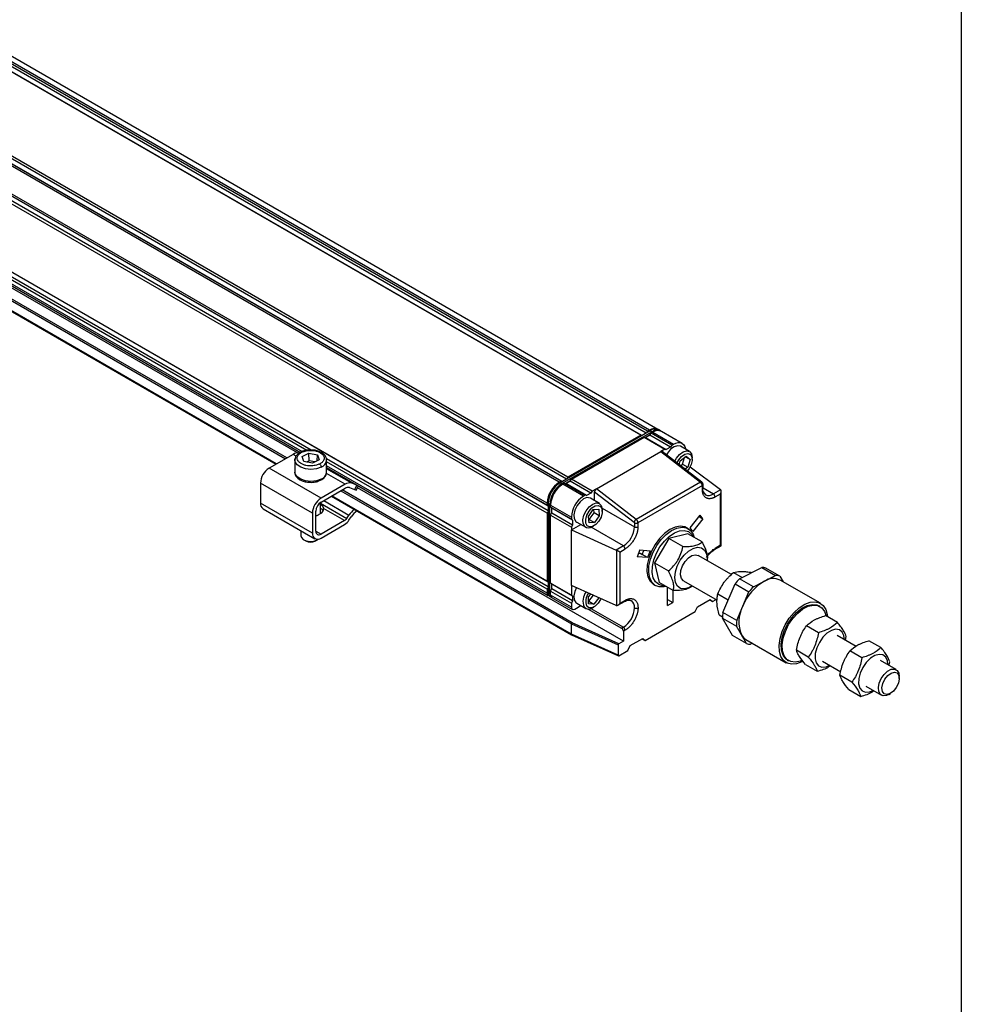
# Model space of a CAD drawing. Header units: millimetres. Extents: x 16 to 683, y 16 to 524.
# Tile 7 of 8: x 576 to 683, y 300 to 412. Entities that reach past the tile are written whole.
import ezdxf

# ---------------------------------------------------------------- set-up
doc = ezdxf.new("R2010")
doc.units = ezdxf.units.MM
doc.header["$LTSCALE"] = 2.5
doc.layers.add('TEXT', color=140, linetype='Continuous', lineweight=25)

msp = doc.modelspace()

# ---------------------------------------------------------------- linework, layer by layer
for p, q in [((647.044, 365.493), (411.342, 501.561)), ((647.24, 365.606), (411.538, 501.674)), ((648.212, 365.703), (412.51, 501.771)), ((646.258, 365.039), (410.556, 501.107)), ((646.397, 365.004), (410.713, 501.062)), ((646.869, 365.277), (411.184, 501.334)), ((637.833, 360.061), (402.149, 496.118)), ((638.009, 360.277), (402.306, 496.345)), ((637.026, 359.71), (401.324, 495.778)), ((637.223, 359.823), (401.521, 495.891)), ((637.362, 359.789), (401.678, 495.846)), ((635.652, 357.329), (399.949, 493.397)), ((635.652, 357.102), (399.949, 493.17)), ((635.751, 356.999), (400.067, 493.056)), ((635.652, 356.195), (399.949, 492.263)), ((635.751, 356.454), (400.067, 492.512)), ((635.652, 348.483), (399.949, 484.551)), ((635.751, 348.38), (400.067, 484.437)), ((608.867, 363.355), (427.932, 467.807)), ((608.384, 363.317), (427.965, 467.47)), ((607.916, 363.133), (427.965, 467.017)), ((427.965, 466.829), (607.658, 363.094)), ((428.515, 463.577), (604.899, 361.753)), ((604.931, 361.772), (428.547, 463.596)), ((429.569, 464.186), (605.953, 362.361)), ((606.11, 362.452), (429.726, 464.276)), ((607.315, 363.026), (431.473, 464.538)), ((647.34, 365.549), (637.126, 359.652)), ((637.32, 359.541), (647.533, 365.437)), ((647.044, 365.493), (646.911, 365.301)), ((647.24, 365.606), (647.044, 365.493)), ((647.304, 365.074), (647.437, 365.266)), ((647.34, 365.549), (647.533, 365.437)), ((647.437, 365.266), (647.633, 365.38)), ((649.794, 363.905), (647.437, 365.266)), ((647.533, 365.437), (647.583, 365.351)), ((647.633, 365.38), (649.99, 364.019)), ((648.505, 365.533), (648.312, 365.645)), ((650.962, 364.115), (648.605, 365.476)), ((646.258, 365.039), (638.009, 360.277)), ((638.401, 360.05), (646.651, 364.813)), ((646.391, 365.001), (646.258, 365.039)), ((646.651, 364.813), (649.008, 363.452)), ((646.651, 364.813), (646.784, 364.774)), ((647.304, 365.074), (646.784, 364.774)), ((646.784, 364.774), (646.808, 364.767)), ((646.808, 364.767), (647.28, 365.039)), ((646.808, 364.767), (649.165, 363.407)), ((647.28, 365.039), (647.304, 365.074)), ((649.637, 363.679), (647.28, 365.039)), ((641.23, 358.962), (648.537, 363.18)), ((649.008, 363.452), (648.537, 363.18)), ((648.537, 363.18), (653.054, 359.703)), ((653.191, 359.718), (648.685, 363.186)), ((649.008, 363.452), (649.165, 363.407)), ((649.637, 363.679), (649.165, 363.407)), ((649.794, 363.905), (649.637, 363.679)), ((649.794, 363.905), (649.99, 364.019)), ((651.789, 363.189), (650.768, 363.778)), ((606.828, 362.867), (604.115, 361.3)), ((607.181, 362.663), (606.828, 362.867)), ((607.023, 362.207), (607.044, 362.368)), ((607.053, 362.351), (607.023, 362.216)), ((607.023, 362.207), (607.023, 360.847)), ((607.876, 362.623), (608.636, 363.005)), ((608.069, 362.053), (607.876, 362.623)), ((609.021, 361.864), (608.069, 362.053)), ((608.64, 362.131), (608.366, 361.994)), ((608.636, 363.005), (609.588, 362.816)), ((608.64, 362.131), (608.636, 363.005)), ((609.295, 362.001), (608.64, 362.131)), ((609.781, 362.245), (609.021, 361.864)), ((609.576, 362.142), (609.588, 362.816)), ((609.588, 362.816), (609.781, 362.245)), ((635.751, 347.835), (610.605, 362.352)), ((610.634, 360.847), (610.634, 362.207)), ((635.652, 347.575), (610.634, 362.018)), ((649.298, 363.018), (649.173, 362.81)), ((650.629, 361.69), (650.752, 362.132)), ((650.752, 362.132), (651.424, 362.643)), ((651.02, 361.746), (651.228, 362.494)), ((651.338, 362.577), (651.852, 362.28)), ((651.424, 362.643), (651.852, 362.28)), ((651.852, 362.28), (651.609, 361.406)), ((652.111, 362.295), (652.111, 362.477)), ((610.007, 357.898), (604.115, 361.3)), ((635.652, 347.122), (610.634, 361.564)), ((610.634, 361.376), (635.767, 346.867)), ((613.478, 359.584), (610.634, 361.226)), ((650.787, 361.569), (651.02, 361.746)), ((651.02, 361.746), (651.609, 361.406)), ((651.609, 361.406), (651.302, 361.172)), ((655.318, 358.839), (651.859, 361.407)), ((612.721, 359.465), (610.612, 360.683)), ((637.223, 359.823), (637.026, 359.71)), ((637.356, 359.785), (637.223, 359.823)), ((638.268, 359.858), (637.749, 359.558)), ((637.773, 359.551), (638.244, 359.823)), ((638.009, 360.277), (637.876, 360.085)), ((638.244, 359.823), (638.268, 359.858)), ((640.601, 358.463), (638.244, 359.823)), ((638.268, 359.858), (638.401, 360.05)), ((640.758, 358.69), (638.401, 360.05)), ((653.054, 359.703), (645.747, 355.485)), ((609.025, 356.197), (603.132, 359.599)), ((603.132, 359.599), (603.132, 357.331)), ((612.721, 359.465), (610.007, 357.898)), ((610.007, 357.445), (612.721, 359.011)), ((612.238, 358.733), (638.401, 343.629)), ((638.475, 343.768), (612.395, 358.824)), ((613.226, 359.091), (613.8, 358.866)), ((614.053, 359.359), (613.478, 359.584)), ((614.053, 359.359), (613.8, 358.866)), ((614.003, 358.813), (614.248, 359.29)), ((644.294, 341.679), (614.143, 359.085)), ((637.126, 359.652), (637.026, 359.595)), ((637.32, 359.541), (637.126, 359.652)), ((637.32, 359.541), (637.37, 359.454)), ((637.419, 359.483), (637.616, 359.597)), ((639.776, 358.123), (637.419, 359.483)), ((637.616, 359.597), (639.973, 358.236)), ((637.616, 359.597), (637.749, 359.558)), ((637.749, 359.558), (637.773, 359.551)), ((640.13, 358.191), (637.773, 359.551)), ((640.758, 358.69), (640.601, 358.463)), ((641.23, 358.962), (640.758, 358.69)), ((641.033, 358.618), (645.518, 355.166)), ((641.033, 357.605), (641.033, 358.618)), ((645.747, 355.485), (641.23, 358.962)), ((653.251, 359.321), (645.944, 355.102)), ((653.251, 358.871), (653.251, 359.321)), ((653.332, 358.984), (653.332, 359.434)), ((653.332, 359.05), (654.508, 358.372)), ((655.318, 358.839), (654.508, 358.372)), ((655.398, 352.504), (655.398, 358.659)), ((610.312, 357.621), (613.171, 355.97)), ((611.184, 358.124), (638.423, 342.4)), ((638.401, 342.45), (611.217, 358.143)), ((639.973, 358.236), (639.776, 358.123)), ((640.13, 358.191), (639.973, 358.236)), ((640.601, 358.463), (640.13, 358.191)), ((641.575, 357.292), (640.554, 357.882)), ((654.704, 358.031), (655.316, 358.385)), ((655.316, 352.551), (655.316, 358.385)), ((609.025, 353.929), (603.132, 357.331)), ((603.42, 356.695), (609.313, 353.293)), ((609.418, 354.156), (609.418, 356.424)), ((609.94, 356.158), (609.94, 357.401)), ((609.94, 357.321), (612.923, 355.599)), ((612.678, 355.357), (610.288, 356.737)), ((635.652, 357.329), (635.652, 357.102)), ((635.652, 357.102), (635.751, 357.006)), ((635.751, 356.406), (635.652, 356.195)), ((635.751, 357.271), (635.751, 357.386)), ((635.751, 357.271), (635.945, 357.159)), ((635.751, 357.271), (635.751, 347.064)), ((635.945, 346.953), (635.945, 357.159)), ((635.945, 357.159), (636.045, 357.159)), ((636.044, 357.102), (638.401, 355.741)), ((636.044, 356.875), (636.044, 357.102)), ((638.401, 355.514), (636.044, 356.875)), ((636.144, 356.779), (636.044, 356.875)), ((636.162, 356.762), (636.144, 356.779)), ((636.144, 356.779), (636.144, 356.179)), ((638.519, 355.401), (636.162, 356.762)), ((636.162, 356.217), (636.162, 356.762)), ((640.323, 355.821), (640.872, 356.602)), ((640.872, 356.602), (641.495, 356.645)), ((640.979, 356.246), (640.943, 356.607)), ((641.495, 356.645), (641.568, 355.906)), ((641.884, 356.769), (645.551, 354.653)), ((641.898, 356.399), (641.898, 356.58)), ((609.025, 356.197), (609.025, 353.929)), ((609.496, 355.902), (609.418, 355.86)), ((609.563, 355.941), (609.496, 355.902)), ((609.928, 356.152), (609.862, 356.113)), ((612.678, 355.357), (610.007, 353.816)), ((612.923, 355.599), (613.171, 355.97)), ((613.169, 355.386), (613.416, 355.758)), ((635.652, 356.195), (635.652, 348.483)), ((636.044, 355.968), (636.144, 356.179)), ((636.044, 355.968), (638.401, 354.607)), ((636.044, 348.256), (636.044, 355.968)), ((636.144, 356.179), (636.162, 356.217)), ((636.162, 356.217), (638.519, 354.857)), ((638.401, 355.741), (638.401, 355.514)), ((638.401, 355.514), (638.519, 355.401)), ((638.519, 355.401), (638.519, 354.857)), ((640.397, 355.083), (640.323, 355.821)), ((640.359, 355.46), (640.43, 355.465)), ((640.43, 355.465), (640.979, 356.246)), ((640.43, 355.465), (641.019, 355.125)), ((641.568, 355.906), (640.979, 356.246)), ((641.568, 355.906), (641.019, 355.125)), ((651.865, 354.532), (653.022, 355.971)), ((653.317, 355.552), (652.16, 354.113)), ((652.885, 355.801), (653.317, 355.552)), ((653.317, 355.552), (653.022, 355.971)), ((607.717, 354.214), (607.717, 353.634)), ((609.418, 354.156), (610.007, 353.816)), ((610.007, 353.362), (612.678, 354.904)), ((638.401, 354.29), (639.478, 354.911)), ((638.519, 354.857), (638.401, 354.607)), ((638.401, 354.607), (638.401, 354.29)), ((638.401, 348.002), (638.401, 354.29)), ((638.401, 354.29), (643.484, 352.008)), ((638.999, 355.188), (640.02, 354.598)), ((641.019, 355.125), (640.397, 355.083)), ((644.294, 352.475), (640.627, 354.592)), ((640.798, 354.675), (640.955, 354.766)), ((645.551, 355.102), (645.551, 354.653)), ((645.944, 355.102), (645.944, 354.653)), ((651.655, 354.428), (651.458, 354.542)), ((652.16, 354.113), (651.865, 354.532)), ((608.043, 353.18), (608.278, 353.044)), ((609.339, 353.023), (609.379, 353.044)), ((609.379, 353.044), (609.614, 353.18)), ((609.558, 353.15), (609.711, 353.244)), ((649.443, 353.317), (647.81, 350.557)), ((651.623, 353.852), (649.443, 353.317)), ((651.037, 352.397), (649.443, 353.317)), ((653.217, 352.932), (651.623, 353.852)), ((644.294, 352.475), (643.484, 352.008)), ((643.511, 351.993), (643.511, 345.709)), ((643.878, 351.782), (644.49, 352.135)), ((646.172, 352.017), (645.878, 351.258)), ((646.172, 352.017), (647.329, 351.914)), ((646.445, 351.494), (646.632, 351.976)), ((647.329, 351.914), (647.035, 351.154)), ((654.647, 352.07), (655.398, 352.504)), ((655.316, 352.551), (654.704, 352.197)), ((643.878, 351.782), (643.878, 345.947)), ((647.035, 351.154), (645.878, 351.258)), ((646.202, 351.612), (646.022, 351.628)), ((646.399, 351.499), (646.202, 351.612)), ((646.399, 351.499), (646.445, 351.494)), ((647.035, 351.154), (646.445, 351.494)), ((656.56, 349.223), (652.788, 351.401)), ((653.789, 350.823), (653.795, 350.861)), ((647.81, 350.557), (649.404, 349.637)), ((647.81, 350.557), (648.357, 348.331)), ((657.476, 348.758), (659.992, 350.04)), ((659.992, 350.04), (661.564, 349.133)), ((662.037, 349.046), (660.466, 349.954)), ((651.121, 348.514), (654.942, 346.308)), ((656.799, 349.47), (657.772, 348.908)), ((659.048, 347.85), (657.476, 348.758)), ((658.735, 349.496), (658.824, 349.445)), ((660.306, 348.492), (661.564, 349.133)), ((662.037, 349.046), (662.403, 348.416)), ((666.646, 345.966), (662.089, 348.597)), ((635.652, 348.483), (635.751, 348.387)), ((635.751, 347.787), (635.652, 347.575)), ((635.652, 347.575), (635.652, 347.122)), ((638.401, 346.895), (636.044, 348.256)), ((636.144, 348.16), (636.044, 348.256)), ((636.044, 347.349), (636.144, 347.56)), ((636.144, 348.16), (636.144, 347.56)), ((636.162, 348.143), (636.144, 348.16)), ((636.144, 347.56), (636.162, 347.598)), ((638.519, 346.782), (636.162, 348.143)), ((636.162, 347.598), (636.162, 348.143)), ((638.519, 346.238), (636.162, 347.598)), ((643.484, 345.72), (638.401, 348.002)), ((638.401, 348.002), (638.401, 346.895)), ((647.736, 348.094), (647.933, 347.981)), ((649.951, 347.411), (648.357, 348.331)), ((649.303, 345.704), (649.303, 347.785)), ((649.892, 347.445), (649.892, 346.045)), ((652.062, 347.887), (652.123, 347.936)), ((655.584, 344.94), (656.969, 348.171)), ((656.969, 348.171), (658.541, 347.264)), ((659.048, 347.85), (660.306, 348.492)), ((635.945, 346.953), (635.751, 347.064)), ((635.866, 346.81), (636.06, 346.698)), ((635.945, 346.953), (636.044, 346.953)), ((636.044, 347.349), (638.401, 345.988)), ((636.044, 346.895), (636.044, 347.349)), ((638.401, 345.534), (636.044, 346.895)), ((636.159, 346.641), (638.516, 345.28)), ((638.401, 346.895), (638.519, 346.782)), ((638.519, 346.782), (638.519, 346.238)), ((640.358, 346.709), (640.602, 347.013)), ((640.358, 345.923), (640.358, 346.709)), ((640.359, 346.211), (640.896, 346.881)), ((641.53, 346.597), (640.948, 345.871)), ((644.49, 346.301), (643.878, 345.947)), ((649.303, 346.385), (649.892, 346.045)), ((652.711, 345.585), (654.144, 346.413)), ((654.056, 346.362), (654.41, 346.158)), ((654.144, 346.413), (654.41, 346.158)), ((654.41, 346.158), (654.806, 346.387)), ((655.012, 347.048), (656.195, 346.366)), ((657.848, 345.649), (658.541, 347.264)), ((638.519, 346.238), (638.401, 345.988)), ((638.401, 345.988), (638.401, 345.534)), ((638.794, 345.308), (639.478, 345.702)), ((638.999, 345.979), (640.02, 345.389)), ((640.319, 345.317), (644.098, 343.136)), ((640.358, 346.211), (640.359, 346.211)), ((640.948, 345.871), (640.358, 345.923)), ((640.359, 346.211), (640.948, 345.871)), ((640.609, 345.376), (644.294, 343.249)), ((640.798, 345.466), (640.955, 345.557)), ((643.682, 345.74), (644.433, 346.174)), ((649.303, 345.704), (649.892, 346.045)), ((652.445, 345.024), (652.711, 345.585)), ((657.155, 344.033), (657.848, 345.649)), ((666.597, 345.61), (666.479, 345.678)), ((646.749, 341.735), (652.445, 345.024)), ((655.162, 344.652), (655.549, 344.429)), ((655.551, 344.267), (657.122, 343.36)), ((656.681, 342.319), (655.551, 344.267)), ((657.155, 344.033), (655.584, 344.94)), ((668.566, 343.795), (667.221, 344.571)), ((638.401, 343.629), (643.705, 341.248)), ((638.401, 342.45), (638.401, 343.629)), ((643.784, 341.384), (638.475, 343.768)), ((644.294, 343.249), (644.098, 343.136)), ((657.687, 342.386), (657.122, 343.36)), ((666.413, 342.635), (665.068, 343.412)), ((643.705, 340.068), (638.401, 342.45)), ((638.426, 342.398), (643.731, 340.016)), ((644.49, 342.909), (644.294, 342.795)), ((644.294, 342.795), (644.294, 341.679)), ((645.05, 341.163), (646.484, 341.991)), ((646.396, 341.939), (646.749, 341.735)), ((646.484, 341.991), (646.749, 341.735)), ((658.253, 341.412), (656.681, 342.319)), ((658.253, 341.412), (657.687, 342.386)), ((658.201, 341.861), (662.758, 339.23)), ((670.689, 341.067), (668.54, 342.307)), ((669.471, 341.77), (669.58, 342.185)), ((643.705, 341.248), (643.705, 340.068)), ((644.294, 341.679), (643.784, 341.384)), ((644.785, 340.601), (645.05, 341.163)), ((658.94, 341.434), (658.726, 341.325)), ((673.496, 340.949), (672.151, 341.725)), ((643.784, 340.023), (644.785, 340.601)), ((665.274, 339.865), (663.928, 340.642)), ((671.343, 339.789), (669.998, 340.565)), ((662.924, 339.519), (663.042, 339.451)), ((664.943, 339.032), (666.288, 338.256)), ((666.874, 339.42), (668.974, 338.207)), ((675.238, 338.44), (673.47, 339.461)), ((674.401, 338.923), (674.511, 339.339)), ((670.204, 337.019), (668.859, 337.796)), ((675.583, 337.45), (675.583, 337.677)), ((671.804, 336.574), (673.572, 335.553)), ((669.873, 336.186), (671.218, 335.41)), ((674.405, 335.636), (674.602, 335.75))]:
    msp.add_line(p, q)
at = {"flags": 128}
for points in [[(649.99, 364.019), (650.258, 364.143), (650.516, 364.202), (650.754, 364.192), (650.962, 364.115), (651.133, 363.973), (651.26, 363.772), (651.339, 363.519), (651.351, 363.442)], [(650.768, 363.778), (650.446, 363.85), (650.054, 363.736), (649.653, 363.446), (649.298, 363.018)], [(650.124, 362.079), (650.319, 362.429), (650.674, 362.856), (651.075, 363.146), (651.468, 363.261), (651.799, 363.183), (652.023, 362.925), (652.111, 362.52), (652.111, 362.477)], [(610.014, 361.421), (609.477, 361.235), (608.861, 361.165), (608.242, 361.222), (607.693, 361.397), (607.281, 361.67), (607.056, 362.008), (607.023, 362.207)], [(650.377, 361.884), (650.575, 362.254), (650.901, 362.64), (651.267, 362.89), (651.618, 362.967), (651.901, 362.859), (652.073, 362.582), (652.106, 362.179), (651.997, 361.71), (651.762, 361.248), (651.553, 360.979)], [(610.014, 360.06), (609.477, 359.874), (608.861, 359.804), (608.242, 359.861), (607.693, 360.036), (607.281, 360.309), (607.056, 360.647), (607.023, 360.847)], [(613.8, 358.866), (613.902, 358.829), (613.971, 358.81), (614.002, 358.811), (614.003, 358.813)], [(639.776, 357.805), (639.379, 357.49), (639.035, 357.046), (638.792, 356.533), (638.681, 356.02), (638.718, 355.577), (638.899, 355.263), (638.999, 355.188)], [(639.91, 354.683), (639.735, 355.003), (639.704, 355.45), (639.821, 355.965), (640.069, 356.476), (640.416, 356.916), (640.814, 357.225), (641.211, 357.361), (641.551, 357.306), (641.79, 357.067), (641.894, 356.676), (641.898, 356.58)], [(640.194, 354.772), (640.039, 355.068), (640.023, 355.483), (640.149, 355.955), (640.398, 356.412), (640.732, 356.784), (641.099, 357.014), (641.445, 357.068), (641.716, 356.937), (641.871, 356.641), (641.887, 356.226), (641.76, 355.754), (641.512, 355.297), (641.178, 354.926), (640.81, 354.695), (640.465, 354.642), (640.194, 354.772)], [(651.458, 354.542), (651.267, 354.631), (650.753, 354.716), (650.176, 354.617), (649.569, 354.341), (648.963, 353.901), (648.391, 353.323), (647.884, 352.636), (647.469, 351.878), (647.169, 351.09), (647, 350.314), (646.972, 349.593), (647.084, 348.964), (647.332, 348.462), (647.703, 348.115), (647.736, 348.094)], [(649.106, 347.874), (648.92, 347.833), (648.371, 347.826), (647.899, 348.001), (647.529, 348.349), (647.281, 348.851), (647.168, 349.479), (647.197, 350.201), (647.366, 350.977), (647.666, 351.765), (648.08, 352.522), (648.587, 353.209), (649.159, 353.788), (649.765, 354.227), (650.373, 354.504), (650.949, 354.603), (651.464, 354.518), (651.888, 354.255), (652.199, 353.827), (652.342, 353.437)], [(649.015, 347.951), (648.776, 347.952), (648.306, 348.087), (647.934, 348.397), (647.681, 348.863), (647.563, 349.458), (647.585, 350.149), (647.748, 350.894), (648.04, 351.651), (648.446, 352.375), (648.942, 353.025), (649.498, 353.562), (650.084, 353.956), (650.663, 354.183), (651.204, 354.23), (651.674, 354.095), (652.046, 353.786), (652.222, 353.506)], [(607.717, 353.634), (607.775, 353.43), (607.99, 353.213), (608.333, 353.06), (608.752, 352.994), (609.182, 353.026), (609.558, 353.15)], [(652.113, 347.941), (651.704, 347.717), (651.203, 347.594), (650.762, 347.663), (650.419, 347.917), (650.199, 348.337), (650.122, 348.888), (650.194, 349.526), (650.408, 350.198), (650.747, 350.851), (651.184, 351.432), (651.683, 351.893), (652.205, 352.198), (652.706, 352.32), (653.146, 352.252), (653.49, 351.997), (653.709, 351.578), (653.786, 351.027), (653.779, 350.828)], [(651.121, 348.514), (651.106, 348.523), (650.877, 348.783), (650.779, 349.185), (650.822, 349.68), (651.001, 350.208), (651.296, 350.706), (651.67, 351.114), (652.078, 351.382), (652.472, 351.479), (652.788, 351.401)], [(638.98, 347.742), (638.792, 347.324), (638.681, 346.811), (638.718, 346.368), (638.899, 346.054), (638.999, 345.979)], [(641.742, 346.502), (641.703, 346.416), (641.427, 345.976), (641.079, 345.638), (640.712, 345.454), (640.382, 345.45), (640.139, 345.629)], [(664.65, 339.394), (664.541, 339.336), (663.934, 339.106), (663.366, 339.052), (662.865, 339.175), (662.455, 339.47), (662.159, 339.922), (661.99, 340.508), (661.957, 341.199), (662.061, 341.96), (662.298, 342.753), (662.656, 343.539), (663.116, 344.277), (663.655, 344.931), (664.248, 345.468), (664.862, 345.861), (665.469, 346.091), (666.038, 346.145), (666.539, 346.022), (666.948, 345.727), (667.245, 345.275), (667.414, 344.689), (667.442, 344.444)], [(662.924, 339.519), (662.726, 339.663), (662.411, 340.079), (662.23, 340.642), (662.192, 341.319), (662.3, 342.07), (662.548, 342.852), (662.921, 343.619), (663.397, 344.327), (663.949, 344.934), (664.545, 345.405), (665.15, 345.714), (665.729, 345.841), (666.248, 345.78), (666.479, 345.678)], [(664.591, 339.507), (664.371, 339.415), (663.792, 339.287), (663.273, 339.349), (662.844, 339.595), (662.529, 340.011), (662.348, 340.574), (662.31, 341.251), (662.418, 342.002), (662.666, 342.784), (663.038, 343.551), (663.515, 344.259), (664.067, 344.866), (664.663, 345.337), (665.268, 345.646), (665.847, 345.773), (666.366, 345.712), (666.796, 345.466), (667.11, 345.049), (667.283, 344.536)], [(669.377, 341.824), (669.318, 342.3), (669.117, 342.71), (668.791, 342.956), (668.369, 343.016), (667.888, 342.884), (667.39, 342.574), (666.921, 342.111), (666.522, 341.537), (666.228, 340.904), (666.065, 340.267), (666.049, 339.683), (666.179, 339.204), (666.446, 338.872), (666.824, 338.717), (666.824, 338.717)], [(674.307, 338.978), (674.248, 339.454), (674.047, 339.864), (673.721, 340.109), (673.299, 340.169), (672.818, 340.038), (672.32, 339.728), (671.851, 339.265), (671.452, 338.691), (671.158, 338.058), (670.996, 337.421), (670.979, 336.837), (671.11, 336.358), (671.376, 336.026), (671.754, 335.871), (671.754, 335.871)], [(666.824, 338.717), (667.281, 338.753), (667.71, 338.937)], [(674.405, 335.636), (674.133, 335.516), (673.757, 335.486), (673.459, 335.639), (673.276, 335.955), (673.228, 336.397), (673.323, 336.912), (673.548, 337.436), (673.876, 337.908), (674.268, 338.27), (674.677, 338.478), (675.053, 338.508), (675.35, 338.355), (675.534, 338.039), (675.583, 337.677)], [(675.582, 337.383), (675.485, 336.899), (675.254, 336.413), (674.924, 335.998), (674.544, 335.718), (674.173, 335.616), (673.868, 335.706), (673.674, 335.976), (673.621, 336.384), (673.718, 336.868), (673.949, 337.354), (674.279, 337.769), (674.659, 338.049), (675.03, 338.151), (675.335, 338.061), (675.529, 337.791), (675.582, 337.383)], [(671.754, 335.871), (672.211, 335.907), (672.64, 336.091)]]:
    msp.add_lwpolyline(points, dxfattribs=at)
for centre, radius, start, end in [((647.801, 364.854), 0.938, 60.6327, 126.68201), ((647.91, 364.754), 0.978, 65.69288, 125.61758), ((648.092, 364.714), 0.914, 59.63611, 127.6786), ((648.203, 364.585), 0.978, 65.69288, 125.61758), ((607.358, 362.043), 0.979, 81.76418, 122.7422), ((609.719, 362.292), 0.919, 288.72904, 354.73707), ((605.265, 359.502), 2.134, 122.60548, 177.39452), ((609.719, 360.931), 0.919, 288.72904, 354.73707), ((638.637, 357.193), 2.988, 122.60548, 177.39452), ((653.134, 359.605), 0.127, 63.21317, 129.29417), ((652.73, 359.294), 0.521, 2.89981, 51.62855), ((613.224, 358.73), 0.891, 73.44019, 124.40371), ((613.057, 358.521), 0.594, 73.44019, 124.40371), ((614.389, 360.101), 0.815, 245.62448, 258.42813), ((638.736, 357.135), 2.988, 122.60548, 177.39452), ((638.52, 357.26), 2.771, 122.60548, 177.39452), ((638.93, 357.024), 2.988, 122.60548, 177.39452), ((639.03, 356.966), 2.988, 122.60548, 177.39452), ((654.122, 359.001), 0.876, 173.70113, 234.98669), ((653.193, 359.448), 0.14, 294.37566, 354.29376), ((653.193, 358.998), 0.14, 294.37466, 354.3052), ((611.157, 356.1), 2.134, 122.60548, 177.39452), ((610.697, 356.366), 1.281, 122.60548, 177.39452), ((641.387, 355.605), 2.988, 122.60548, 177.39452), ((640.226, 357.228), 0.732, 63.39142, 127.91903), ((653.987, 359.098), 0.894, 245.69288, 305.61758), ((654.278, 358.012), 0.427, 2.60548, 57.39452), ((603.793, 357.247), 0.666, 172.74417, 235.94365), ((609.699, 356.695), 0.59, 292.85477, 4.08578), ((616.055, 354.068), 3.455, 131.82578, 146.59295), ((615.396, 354.485), 2.354, 123.61077, 147.25938), ((609.123, 357.047), 1.191, 291.66932, 308.3253), ((612.274, 356.014), 0.771, 301.60274, 327.3774), ((611.869, 356.217), 1.542, 301.60274, 327.3774), ((646.011, 355.054), 0.505, 121.48952, 167.14401), ((645.423, 355.076), 0.521, 2.89981, 51.62855), ((609.777, 354.098), 0.364, 170.78596, 309.20329), ((640.359, 355.269), 0.739, 232.55954, 306.45997), ((642.822, 354.777), 2.732, 302.60548, 357.39452), ((645.747, 355.482), 0.427, 242.60967, 297.39033), ((645.747, 355.032), 0.427, 242.60967, 297.39033), ((608.83, 354.114), 1.203, 242.69949, 295.00468), ((609.624, 353.832), 0.607, 170.78596, 309.20329), ((644.064, 352.116), 0.427, 2.60548, 57.39452), ((654.572, 352.18), 0.133, 303.3721, 7.32414), ((659.943, 348.431), 1.61, 71.0476, 88.25362), ((662.265, 344.106), 6.676, 135.83123, 142.48859), ((661.293, 346.921), 1.855, 64.58582, 122.16823), ((661.514, 347.524), 1.61, 71.0476, 88.25362), ((663.206, 343.501), 5.772, 120.16213, 158.15769), ((663.836, 343.199), 6.676, 135.83123, 142.48859), ((635.899, 347.084), 0.25, 171.38466, 251.84548), ((636.016, 347.031), 0.266, 172.74417, 235.94365), ((636.198, 346.919), 0.256, 172.45185, 250.7783), ((636.309, 346.861), 0.266, 172.74417, 235.94365), ((641.439, 346.215), 1.726, 142.90936, 202.62734), ((641.544, 346.197), 1.516, 142.13151, 202.01039), ((644.354, 346.286), 0.137, 305.01343, 6.29875), ((638.641, 345.496), 0.243, 170.78596, 309.20329), ((640.366, 346.002), 0.689, 220.97441, 308.89993), ((642.804, 345.578), 2.765, 302.60548, 357.39452), ((644.659, 345.54), 0.912, 354.497, 52.96644), ((661.245, 343.846), 3.846, 152.05059, 202.3145), ((659.935, 344.389), 4.386, 172.77676, 181.58833), ((643.868, 342.776), 0.427, 2.60548, 57.39452), ((644.064, 342.889), 0.427, 2.60548, 57.39452), ((661.506, 343.482), 4.386, 172.77676, 181.58833), ((658.91, 343.068), 1.4, 209.17221, 239.57269), ((658.775, 342.934), 1.61, 251.0476, 268.25362)]:
    msp.add_arc(centre, radius, start, end)
for centre, major_axis, ratio, start_param, end_param in [((648.537, 362.95), (0.137, 0.244), 0.5772719, 6.1994796, 7.0548047), ((641.23, 358.732), (0.137, 0.244), 0.5772719, 0.7716194, 2.3424157), ((655.12, 358.498), (0.196, 0.34), 0.5773346, 4.7124296, 6.1588709), ((655.318, 358.612), (-0.115, 0.254), 0.5017093, 5.4219715, 5.5463265), ((643.484, 351.781), (-0.168, 0.223), 0.6437924, 5.2938355, 5.4181905), ((643.682, 351.895), (0.278, -0.16), 0.0000704, 0.7854388, 2.2318791), ((655.12, 352.664), (0.278, -0.16), 0.0000704, 0.0000406, 0.7854388), ((643.484, 345.946), (-0.168, 0.223), 0.6437924, 2.2765979, 2.4009529), ((643.682, 346.061), (0.196, 0.34), 0.5773346, 3.2659883, 4.7124296), ((638.475, 343.677), (0.0506, 0.099), 0.5404482, 0.7578647, 2.3286611), ((638.475, 342.498), (0.0506, 0.099), 0.5404482, 2.3286611, 3.1690448), ((643.784, 341.294), (0.0564, 0.0962), 0.5773476, 0.7930691, 2.3638654), ((643.784, 340.114), (0.0564, 0.0962), 0.5773476, 2.3638654, 3.9346617)]:
    msp.add_ellipse(centre, major_axis=major_axis, ratio=ratio, start_param=start_param, end_param=end_param)
for points, knots in [([(607.699, 363.12), (607.619, 363.074), (607.445, 362.975), (607.235, 362.771), (607.084, 362.556), (607.062, 362.408), (607.053, 362.351)], [0, 0, 0, 0, 0.2259999, 0.4923805, 0.8022916, 1, 1, 1, 1]), ([(609.832, 361.769), (609.736, 361.721), (609.617, 361.673), (609.321, 361.594), (609.143, 361.563), (608.736, 361.546), (608.508, 361.561), (608.172, 361.635), (608.061, 361.668), (607.855, 361.751), (607.76, 361.8), (607.593, 361.911), (607.521, 361.972), (607.408, 362.101), (607.367, 362.169), (607.286, 362.371), (607.292, 362.504), (607.377, 362.734), (607.455, 362.832), (607.631, 362.99), (607.73, 363.051), (607.826, 363.1)], [0, 0, 0, 0, 0.125, 0.125, 0.25, 0.25, 0.375, 0.375, 0.4375, 0.4375, 0.5, 0.5, 0.5625, 0.5625, 0.625, 0.625, 0.75, 0.75, 0.875, 0.875, 1, 1, 1, 1]), ([(609.112, 363.338), (608.991, 363.35), (608.674, 363.383), (608.164, 363.311), (607.85, 363.182), (607.699, 363.12)], [0, 0, 0, 0, 0.2427079, 0.6358611, 1, 1, 1, 1]), ([(607.701, 363.117), (607.704, 363.12), (607.719, 363.136), (607.765, 363.131), (607.806, 363.11), (607.826, 363.1)], [0, 0, 0, 0, 0.1037548, 0.5693318, 1, 1, 1, 1]), ([(607.826, 363.1), (607.922, 363.148), (608.04, 363.196), (608.336, 363.275), (608.514, 363.305), (608.921, 363.322), (609.15, 363.308), (609.485, 363.234), (609.596, 363.2), (609.802, 363.118), (609.897, 363.069), (610.065, 362.958), (610.136, 362.896), (610.249, 362.767), (610.291, 362.7), (610.371, 362.497), (610.365, 362.364), (610.28, 362.135), (610.202, 362.037), (610.026, 361.879), (609.928, 361.817), (609.832, 361.769)], [0, 0, 0, 0, 0.125, 0.125, 0.25, 0.25, 0.375, 0.375, 0.4375, 0.4375, 0.5, 0.5, 0.5625, 0.5625, 0.625, 0.625, 0.75, 0.75, 0.875, 0.875, 1, 1, 1, 1]), ([(610.634, 362.199), (610.623, 362.305), (610.599, 362.519), (610.411, 362.802), (610.136, 363.035), (609.772, 363.212), (609.422, 363.323), (609.183, 363.334), (609.112, 363.338)], [0, 0, 0, 0, 0.1760324, 0.3570723, 0.5371187, 0.7121716, 0.9143645, 1, 1, 1, 1]), ([(607.023, 360.855), (607.035, 360.749), (607.058, 360.535), (607.246, 360.252), (607.521, 360.019), (607.885, 359.842), (608.254, 359.728), (608.513, 359.716), (608.604, 359.712)], [0, 0, 0, 0, 0.171909, 0.3487083, 0.5245372, 0.6954896, 0.8929464, 1, 1, 1, 1]), ([(609.832, 361.769), (609.853, 361.755), (609.876, 361.735), (609.921, 361.683), (609.943, 361.651), (609.978, 361.583), (609.992, 361.547), (610.01, 361.479), (610.014, 361.448), (610.014, 361.421)], [0, 0, 0, 0, 0.25, 0.25, 0.5, 0.5, 0.75, 0.75, 1, 1, 1, 1]), ([(608.604, 359.712), (608.706, 359.702), (609.003, 359.672), (609.493, 359.744), (609.807, 359.872), (609.958, 359.934)], [0, 0, 0, 0, 0.2116077, 0.6209067, 1, 1, 1, 1]), ([(610.014, 360.06), (610.011, 360.029), (610.006, 359.971), (609.972, 359.948), (609.956, 359.938)], [0, 0, 0, 0, 0.5278601, 1, 1, 1, 1]), ([(609.958, 359.934), (610.038, 359.98), (610.212, 360.079), (610.423, 360.284), (610.573, 360.498), (610.595, 360.646), (610.604, 360.703)], [0, 0, 0, 0, 0.2259999, 0.4923805, 0.8022916, 1, 1, 1, 1]), ([(653.332, 359.434), (653.33, 359.459), (653.326, 359.511), (653.294, 359.593), (653.247, 359.668), (653.209, 359.702), (653.191, 359.718)], [0, 0, 0, 0, 0.247476, 0.5072629, 0.7632429, 1, 1, 1, 1]), ([(654.704, 358.031), (654.678, 358.017), (654.626, 357.987), (654.547, 357.95), (654.47, 357.917), (654.394, 357.89), (654.318, 357.868), (654.243, 357.851), (654.148, 357.836), (654.034, 357.83), (653.907, 357.843), (653.786, 357.875), (653.675, 357.926), (653.574, 357.997), (653.486, 358.085), (653.411, 358.19), (653.352, 358.307), (653.306, 358.434), (653.274, 358.569), (653.254, 358.714), (653.252, 358.818), (653.251, 358.871)], [0, 0, 0, 0, 0.034521, 0.0687986, 0.1029323, 0.1370227, 0.1711708, 0.2054771, 0.2400408, 0.3042642, 0.3686659, 0.4342545, 0.5000278, 0.5656151, 0.6313898, 0.6956092, 0.7600149, 0.8202466, 0.879961, 0.9396987, 1, 1, 1, 1]), ([(609.94, 357.208), (610.003, 357.168), (610.153, 357.074), (610.252, 356.88), (610.279, 356.771), (610.288, 356.737)], [0, 0, 0, 0, 0.3340114, 0.7918093, 1, 1, 1, 1]), ([(610.221, 356.431), (610.208, 356.464), (610.162, 356.579), (610.052, 356.697), (609.94, 356.741), (609.94, 356.741)], [0, 0, 0, 0, 0.2868529, 0.9994905, 1, 1, 1, 1]), ([(645.944, 354.653), (645.943, 354.622), (645.943, 354.561), (645.936, 354.467), (645.926, 354.372), (645.911, 354.275), (645.892, 354.177), (645.87, 354.077), (645.835, 353.947), (645.783, 353.787), (645.709, 353.596), (645.621, 353.406), (645.52, 353.219), (645.409, 353.038), (645.288, 352.868), (645.16, 352.707), (645.029, 352.563), (644.896, 352.433), (644.763, 352.32), (644.628, 352.218), (644.536, 352.163), (644.49, 352.135)], [0, 0, 0, 0, 0.034521, 0.0687986, 0.1029323, 0.1370227, 0.1711708, 0.2054771, 0.2400408, 0.3042642, 0.3686659, 0.4342545, 0.5000278, 0.5656151, 0.6313898, 0.6956092, 0.7600149, 0.8202466, 0.879961, 0.9396987, 1, 1, 1, 1]), ([(645.518, 355.166), (645.527, 355.16), (645.536, 355.149), (645.548, 355.125), (645.551, 355.112), (645.551, 355.102)], [0, 0, 0, 0, 0.5, 0.5, 1, 1, 1, 1]), ([(649.404, 349.637), (649.611, 349.812), (649.808, 349.999), (650.081, 350.305), (650.167, 350.411), (650.332, 350.634), (650.41, 350.751), (650.62, 351.107), (650.733, 351.355), (650.915, 351.867), (650.984, 352.133), (651.037, 352.397)], [0, 0, 0, 0, 0.25, 0.25, 0.375, 0.375, 0.5, 0.5, 0.75, 0.75, 1, 1, 1, 1]), ([(651.037, 352.397), (651.287, 352.395), (651.528, 352.401), (651.868, 352.429), (651.978, 352.441), (652.189, 352.473), (652.29, 352.492), (652.385, 352.515)], [0, 0, 0, 0, 0.5, 0.5, 0.75, 0.75, 1, 1, 1, 1]), ([(652.385, 352.515), (652.574, 352.562), (652.734, 352.622), (653.006, 352.763), (653.12, 352.845), (653.217, 352.932)], [0, 0, 0, 0, 0.5, 0.5, 1, 1, 1, 1]), ([(653.217, 352.932), (653.401, 352.563), (653.772, 351.822), (653.848, 351.163), (653.797, 350.895), (653.791, 350.862)], [0, 0, 0, 0, 0.4636199, 0.9324184, 1, 1, 1, 1]), ([(653.736, 351.205), (653.764, 351.254), (653.919, 351.515), (654.253, 351.89), (654.566, 352.103), (654.704, 352.197)], [0, 0, 0, 0, 0.1122463, 0.6080404, 1, 1, 1, 1]), ([(653.83, 351.272), (653.83, 351.272), (653.933, 351.462), (654.223, 351.771), (654.509, 351.973), (654.647, 352.07)], [0, 0, 0, 0, 0.0005749, 0.5208434, 1, 1, 1, 1]), ([(649.951, 347.411), (649.984, 347.544), (650.005, 347.687), (650.004, 347.926), (649.999, 348.01), (649.977, 348.187), (649.959, 348.28), (649.888, 348.567), (649.817, 348.77), (649.635, 349.194), (649.525, 349.415), (649.404, 349.637)], [0, 0, 0, 0, 0.25, 0.25, 0.375, 0.375, 0.5, 0.5, 0.75, 0.75, 1, 1, 1, 1]), ([(655.012, 347.048), (655.202, 347.502), (655.434, 347.941), (655.813, 348.456), (655.893, 348.557), (656.06, 348.753), (656.146, 348.848), (656.413, 349.126), (656.602, 349.302), (656.799, 349.47)], [0, 0, 0, 0, 0.5, 0.5, 0.625, 0.625, 0.75, 0.75, 1, 1, 1, 1]), ([(656.799, 349.47), (657.014, 349.533), (657.27, 349.575), (657.681, 349.581), (657.767, 349.579), (657.946, 349.573), (658.039, 349.567), (658.325, 349.546), (658.526, 349.523), (658.735, 349.496)], [0, 0, 0, 0, 0.5, 0.5, 0.625, 0.625, 0.75, 0.75, 1, 1, 1, 1]), ([(651.299, 347.529), (651.11, 347.483), (650.9, 347.452), (650.445, 347.415), (650.201, 347.409), (649.951, 347.411)], [0, 0, 0, 0, 0.5, 0.5, 1, 1, 1, 1]), ([(652.053, 347.902), (651.888, 347.78), (651.688, 347.631), (651.358, 347.544), (651.299, 347.529)], [0, 0, 0, 0, 0.8218448, 1, 1, 1, 1]), ([(644.433, 346.174), (644.574, 346.243), (644.865, 346.385), (645.082, 346.313), (645.194, 346.276)], [0, 0, 0, 0, 0.4865072, 1, 1, 1, 1]), ([(644.49, 346.301), (644.517, 346.316), (644.57, 346.345), (644.649, 346.383), (644.727, 346.416), (644.804, 346.444), (644.881, 346.466), (644.957, 346.483), (645.053, 346.498), (645.167, 346.504), (645.296, 346.491), (645.418, 346.459), (645.531, 346.407), (645.632, 346.335), (645.721, 346.246), (645.797, 346.141), (645.857, 346.022), (645.903, 345.894), (645.935, 345.757), (645.955, 345.611), (645.958, 345.505), (645.959, 345.453)], [0, 0, 0, 0, 0.0345212, 0.068799, 0.1029328, 0.1370231, 0.1711712, 0.2054773, 0.2400408, 0.3042652, 0.3686659, 0.4342555, 0.5000279, 0.5656161, 0.6313898, 0.6956101, 0.7600149, 0.820247, 0.8799615, 0.9396991, 1, 1, 1, 1]), ([(655.162, 344.652), (655.036, 345.102), (654.946, 345.537), (654.914, 346.046), (654.912, 346.146), (654.914, 346.34), (654.919, 346.434), (654.944, 346.709), (654.974, 346.882), (655.012, 347.048)], [0, 0, 0, 0, 0.5, 0.5, 0.625, 0.625, 0.75, 0.75, 1, 1, 1, 1]), ([(645.959, 345.453), (645.959, 345.422), (645.958, 345.36), (645.951, 345.265), (645.941, 345.169), (645.926, 345.071), (645.907, 344.972), (645.884, 344.871), (645.849, 344.74), (645.797, 344.577), (645.721, 344.385), (645.633, 344.193), (645.531, 344.004), (645.418, 343.822), (645.296, 343.649), (645.167, 343.487), (645.035, 343.341), (644.901, 343.21), (644.766, 343.095), (644.629, 342.993), (644.537, 342.937), (644.49, 342.909)], [0, 0, 0, 0, 0.0345212, 0.068799, 0.1029328, 0.1370231, 0.1711712, 0.2054774, 0.2400408, 0.3042652, 0.3686659, 0.4342555, 0.5000279, 0.5656161, 0.6313898, 0.6956101, 0.7600149, 0.820247, 0.8799615, 0.9396991, 1, 1, 1, 1]), ([(645.566, 345.453), (645.589, 345.439), (645.619, 345.427), (645.686, 345.41), (645.724, 345.406), (645.801, 345.406), (645.839, 345.41), (645.907, 345.427), (645.936, 345.439), (645.959, 345.453)], [0, 0, 0, 0, 0.25, 0.25, 0.5, 0.5, 0.75, 0.75, 1, 1, 1, 1]), ([(665.068, 343.412), (665.318, 343.66), (665.61, 343.889), (666.067, 344.136), (666.163, 344.183), (666.36, 344.272), (666.462, 344.314), (666.775, 344.434), (666.994, 344.506), (667.221, 344.571)], [0, 0, 0, 0, 0.5, 0.5, 0.625, 0.625, 0.75, 0.75, 1, 1, 1, 1]), ([(663.928, 340.642), (664.013, 341.153), (664.137, 341.649), (664.379, 342.238), (664.431, 342.354), (664.543, 342.579), (664.602, 342.689), (664.788, 343.01), (664.924, 343.214), (665.068, 343.412)], [0, 0, 0, 0, 0.5, 0.5, 0.625, 0.625, 0.75, 0.75, 1, 1, 1, 1]), ([(668.566, 343.795), (668.316, 343.547), (668.024, 343.317), (667.567, 343.07), (667.471, 343.023), (667.274, 342.934), (667.172, 342.892), (666.859, 342.772), (666.64, 342.7), (666.413, 342.635)], [0, 0, 0, 0, 0.5, 0.5, 0.625, 0.625, 0.75, 0.75, 1, 1, 1, 1]), ([(669.58, 342.185), (669.516, 342.389), (669.413, 342.618), (669.198, 342.96), (669.151, 343.031), (669.05, 343.176), (668.996, 343.25), (668.826, 343.477), (668.7, 343.634), (668.566, 343.795)], [0, 0, 0, 0, 0.5, 0.5, 0.625, 0.625, 0.75, 0.75, 1, 1, 1, 1]), ([(666.413, 342.635), (666.328, 342.124), (666.204, 341.628), (665.963, 341.039), (665.91, 340.923), (665.799, 340.698), (665.74, 340.588), (665.553, 340.267), (665.418, 340.063), (665.274, 339.865)], [0, 0, 0, 0, 0.5, 0.5, 0.625, 0.625, 0.75, 0.75, 1, 1, 1, 1]), ([(669.998, 340.565), (670.248, 340.813), (670.54, 341.043), (670.997, 341.29), (671.093, 341.337), (671.29, 341.426), (671.392, 341.468), (671.705, 341.588), (671.924, 341.66), (672.151, 341.725)], [0, 0, 0, 0, 0.5, 0.5, 0.625, 0.625, 0.75, 0.75, 1, 1, 1, 1]), ([(673.496, 340.949), (673.246, 340.701), (672.954, 340.471), (672.497, 340.224), (672.401, 340.177), (672.204, 340.088), (672.102, 340.046), (671.789, 339.926), (671.57, 339.854), (671.343, 339.789)], [0, 0, 0, 0, 0.5, 0.5, 0.625, 0.625, 0.75, 0.75, 1, 1, 1, 1]), ([(674.511, 339.339), (674.447, 339.543), (674.343, 339.772), (674.128, 340.114), (674.081, 340.185), (673.98, 340.33), (673.926, 340.404), (673.756, 340.631), (673.63, 340.788), (673.496, 340.949)], [0, 0, 0, 0, 0.5, 0.5, 0.625, 0.625, 0.75, 0.75, 1, 1, 1, 1]), ([(664.943, 339.032), (664.675, 339.354), (664.442, 339.658), (664.227, 340), (664.187, 340.067), (664.117, 340.194), (664.085, 340.255), (664.002, 340.431), (663.96, 340.54), (663.928, 340.642)], [0, 0, 0, 0, 0.5, 0.5, 0.625, 0.625, 0.75, 0.75, 1, 1, 1, 1]), ([(665.274, 339.865), (665.541, 339.544), (665.774, 339.24), (665.989, 338.897), (666.029, 338.831), (666.099, 338.704), (666.131, 338.643), (666.214, 338.466), (666.256, 338.358), (666.288, 338.256)], [0, 0, 0, 0, 0.5, 0.5, 0.625, 0.625, 0.75, 0.75, 1, 1, 1, 1]), ([(668.859, 337.796), (668.943, 338.307), (669.067, 338.803), (669.309, 339.392), (669.361, 339.508), (669.473, 339.733), (669.532, 339.843), (669.718, 340.164), (669.854, 340.368), (669.998, 340.565)], [0, 0, 0, 0, 0.5, 0.5, 0.625, 0.625, 0.75, 0.75, 1, 1, 1, 1]), ([(671.343, 339.789), (671.259, 339.278), (671.135, 338.782), (670.893, 338.193), (670.84, 338.077), (670.729, 337.852), (670.67, 337.742), (670.484, 337.42), (670.348, 337.216), (670.204, 337.019)], [0, 0, 0, 0, 0.5, 0.5, 0.625, 0.625, 0.75, 0.75, 1, 1, 1, 1]), ([(666.288, 338.256), (666.779, 338.402), (667.352, 338.572), (667.716, 338.862), (667.768, 338.904)], [0, 0, 0, 0, 0.8559402, 1, 1, 1, 1]), ([(669.873, 336.186), (669.606, 336.508), (669.373, 336.812), (669.157, 337.154), (669.117, 337.221), (669.047, 337.348), (669.016, 337.409), (668.932, 337.585), (668.891, 337.694), (668.859, 337.796)], [0, 0, 0, 0, 0.5, 0.5, 0.625, 0.625, 0.75, 0.75, 1, 1, 1, 1]), ([(670.204, 337.019), (670.471, 336.698), (670.704, 336.394), (670.92, 336.051), (670.959, 335.985), (671.03, 335.858), (671.061, 335.797), (671.144, 335.62), (671.186, 335.512), (671.218, 335.41)], [0, 0, 0, 0, 0.5, 0.5, 0.625, 0.625, 0.75, 0.75, 1, 1, 1, 1]), ([(671.218, 335.41), (671.709, 335.556), (672.283, 335.726), (672.646, 336.016), (672.698, 336.058)], [0, 0, 0, 0, 0.8559402, 1, 1, 1, 1])]:
    msp.add_open_spline(points, degree=3, knots=knots)
at = {"layer": 'TEXT'}
msp.add_line((682.625, 523.875), (682.625, 15.875), dxfattribs=at)

doc.saveas('drawing.dxf')
